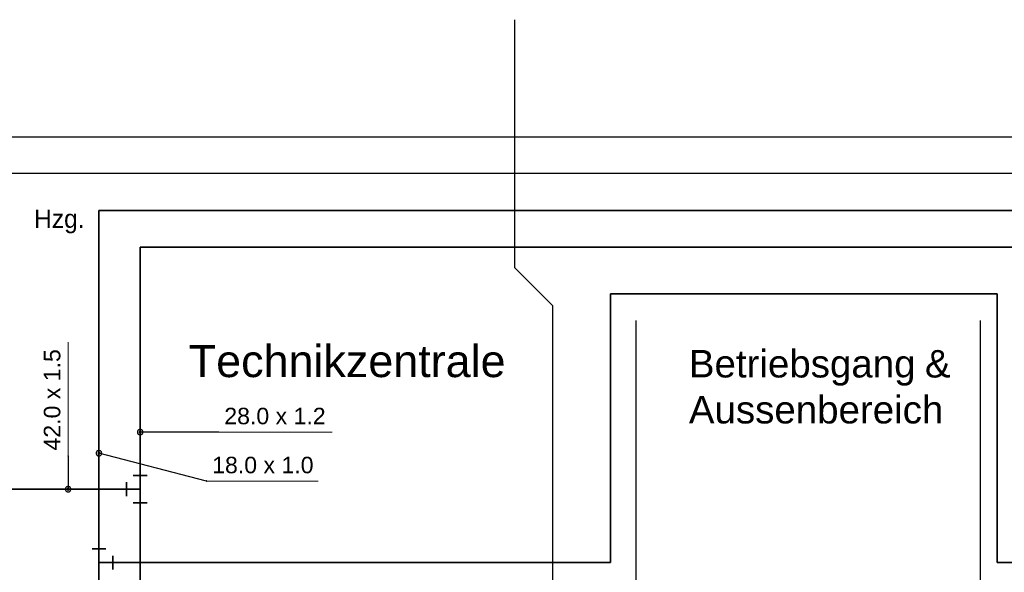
# Model space of a CAD drawing. Extents: x -94 to 1256, y 388 to 888.
# Tile 43 of 51: x 402 to 510, y 755 to 816. Entities that reach past the tile are written whole.
import ezdxf
from ezdxf.lldxf.tags import DXFTag

# ---------------------------------------------------------------- set-up
doc = ezdxf.new("R2010")
doc.units = 0
doc.layers.get('0').update_dxf_attribs({"lineweight": 25})
for name, color, linetype, lineweight in [('01AFU Allgemein Bemaßung', 7, 'Continuous', 25), ('A_Text', 7, 'Continuous', 25), ('X_Geometrie', 7, 'Continuous', 25)]:
    doc.layers.add(name, color=color, linetype=linetype, lineweight=lineweight)
for name, color, linetype, lineweight, true_color in [('S_Abwasser_Entlueftung', 5, 'Nova_70', 25, 0x0000ff), ('S_Betriebswasser', 3, 'Buchstabe-B', 35, 0x00ff00), ('S_Kaltwasser', 3, 'Continuous', 35, 0x00ff00), ('S_Mass', 150, 'Continuous', 25, 0x007fff)]:
    doc.layers.add(name, color=color, linetype=linetype, lineweight=lineweight, true_color=true_color)
doc.styles.get("Standard").update_dxf_attribs({"font": 'arial.ttf'})
tags = doc.linetypes.add('Buchstabe-B', pattern='A,82,-6,["B",Standard,S=3.6,R=0,X=-3.6,Y=-1.8],-2', length=90).pattern_tags.tags
tags[15:16] = [DXFTag(74, 4), DXFTag(75, 0), DXFTag(340, '0'), DXFTag(46, 0.0), DXFTag(50, 0.0), DXFTag(44, 0.0), DXFTag(45, 0.0)]
tags[4:5] = [DXFTag(74, 4), DXFTag(75, 0), DXFTag(340, '0'), DXFTag(46, 0.0), DXFTag(50, 0.0), DXFTag(44, 0.0), DXFTag(45, 0.0)]
tags = doc.linetypes.add('Nova_70', pattern='A,2,[130,ltypeshp.shx,S=1,R=-90,X=0,Y=1],2', length=4).pattern_tags.tags
tags[12:13] = [DXFTag(74, 4), DXFTag(75, 0), DXFTag(340, '0'), DXFTag(46, 0.0), DXFTag(50, 0.0), DXFTag(44, 0.0), DXFTag(45, 0.0)]

# ---------------------------------------------------------------- blocks, each defined once
blk = doc.blocks.new('MText-A07F5X2DWF', base_point=(420.67, 776.69))
at = {"color": 0, "linetype": 'ByBlock', "lineweight": -2, "ltscale": 0.25, "insert": (420.67, 780.19), "char_height": 3.5, "attachment_point": 1}
blk.add_mtext('{\\fArial;Technikzentrale}', dxfattribs=at)
blk = doc.blocks.new('Polygon-A07F5X2XWF', base_point=(113.26, 798.86))
at = {"color": 0, "linetype": 'ByBlock', "lineweight": -2, "ltscale": 0.25}
for p, q in [((113.26, 802.86), (809.85, 802.86)), ((809.85, 798.86), (113.26, 798.86))]:
    blk.add_line(p, q, dxfattribs=at)
blk = doc.blocks.new('MText-A07F5X3NWF', base_point=(475.15, 771.64))
at = {"color": 0, "linetype": 'ByBlock', "lineweight": -2, "ltscale": 0.25, "char_height": 3, "attachment_point": 1}
for s, insert in [('{\\fArial;Betriebsgang}', (475.15, 779.65)), ('{\\fArial;&}', (500.87, 779.65)), ('{\\fArial;Aussenbereich}', (475.15, 774.64))]:
    blk.add_mtext(s, dxfattribs=dict(at, insert=insert))
blk = doc.blocks.new('MText-A07F5X5JWF', base_point=(403.82, 792.95))
at = {"color": 0, "linetype": 'ByBlock', "lineweight": -2, "ltscale": 0.13, "insert": (403.82, 794.95), "char_height": 2, "attachment_point": 1}
blk.add_mtext('{\\fCentury Gothic;Hzg.}', dxfattribs=at)

msp = doc.modelspace()

# ---------------------------------------------------------------- linework, layer by layer
at = {"layer": 'S_Abwasser_Entlueftung', "ltscale": 0.25}
for p, q in [((456.2, 788.61), (456.2, 815.64)), ((460.34, 784.47), (456.2, 788.61)), ((460.34, 713.17), (460.34, 784.47))]:
    msp.add_line(p, q, dxfattribs=at)
at = {"layer": 'S_Betriebswasser', "ltscale": 0.35}
for p, q in [((415.38, 764.48), (415.38, 790.86)), ((415.38, 790.86), (654.26, 790.86)), ((415.38, 764.48), (384.59, 764.48)), ((415.38, 728.46), (415.38, 764.48))]:
    msp.add_line(p, q, dxfattribs=at)
at = {"layer": 'S_Betriebswasser', "linetype": 'Continuous'}
for p, q in [((416.13, 765.98), (414.63, 765.98)), ((413.88, 765.23), (413.88, 763.73)), ((414.63, 762.98), (416.13, 762.98))]:
    msp.add_line(p, q, dxfattribs=at)
at = {"layer": 'S_Kaltwasser'}
for p, q in [((809.85, 794.86), (410.89, 794.86)), ((410.89, 794.86), (410.89, 756.48)), ((508.73, 785.75), (466.6, 785.75)), ((466.6, 785.75), (466.6, 756.48)), ((508.73, 756.48), (508.73, 785.75)), ((411.64, 757.98), (410.14, 757.98)), ((410.89, 756.48), (410.89, 728.06)), ((466.6, 756.48), (410.89, 756.48)), ((412.39, 755.73), (412.39, 757.23)), ((592.74, 756.48), (508.73, 756.48))]:
    msp.add_line(p, q, dxfattribs=at)
at = {"layer": 'S_Mass', "lineweight": 18}
for p, q in [((407.53, 768.09), (407.53, 780.51)), ((423.94, 770.7), (436.28, 770.7)), ((422.62, 765.36), (434.78, 765.36))]:
    msp.add_line(p, q, dxfattribs=at)
at = {"layer": 'S_Mass'}
for p, q in [((415.09, 770.77), (415.08, 770.74)), ((415.08, 770.74), (415.08, 770.7)), ((415.08, 770.7), (415.08, 770.66)), ((415.08, 770.66), (415.09, 770.62)), ((415.1, 770.81), (415.09, 770.77)), ((415.09, 770.62), (415.1, 770.58)), ((415.12, 770.85), (415.1, 770.81)), ((415.1, 770.58), (415.12, 770.55)), ((415.14, 770.88), (415.12, 770.85)), ((415.12, 770.55), (415.14, 770.51)), ((415.17, 770.91), (415.14, 770.88)), ((415.14, 770.51), (415.17, 770.48)), ((415.2, 770.93), (415.17, 770.91)), ((415.17, 770.48), (415.2, 770.46)), ((415.23, 770.96), (415.2, 770.93)), ((415.2, 770.46), (415.23, 770.44)), ((415.26, 770.97), (415.23, 770.96)), ((415.23, 770.44), (415.26, 770.42)), ((415.3, 770.99), (415.26, 770.97)), ((415.26, 770.42), (415.3, 770.41)), ((415.29, 770.73), (415.28, 770.72)), ((415.28, 770.72), (415.28, 770.71)), ((415.28, 770.71), (415.28, 770.7)), ((415.28, 770.7), (415.28, 770.68)), ((415.28, 770.68), (415.28, 770.67)), ((415.28, 770.67), (415.29, 770.66)), ((415.3, 770.76), (415.29, 770.75)), ((415.29, 770.75), (415.29, 770.73)), ((415.29, 770.66), (415.29, 770.65)), ((415.29, 770.65), (415.3, 770.64)), ((415.34, 770.99), (415.3, 770.99)), ((415.31, 770.77), (415.3, 770.76)), ((415.3, 770.64), (415.31, 770.63)), ((415.3, 770.41), (415.34, 770.4)), ((415.32, 770.78), (415.31, 770.77)), ((415.31, 770.63), (415.32, 770.62)), ((415.33, 770.78), (415.32, 770.78)), ((415.32, 770.62), (415.33, 770.61)), ((415.34, 770.79), (415.33, 770.78)), ((415.33, 770.61), (415.34, 770.6)), ((415.38, 771), (415.34, 770.99)), ((415.35, 770.79), (415.34, 770.79)), ((415.34, 770.6), (415.35, 770.6)), ((415.34, 770.4), (415.38, 770.4)), ((415.37, 770.8), (415.35, 770.79)), ((415.35, 770.6), (415.37, 770.6)), ((415.38, 770.8), (415.37, 770.8)), ((415.37, 770.6), (415.38, 770.6)), ((415.42, 770.99), (415.38, 771)), ((415.39, 770.8), (415.38, 770.8)), ((423.94, 770.7), (415.38, 770.7)), ((415.38, 770.6), (415.39, 770.6)), ((415.38, 770.4), (415.42, 770.4)), ((415.4, 770.79), (415.39, 770.8)), ((415.39, 770.6), (415.4, 770.6)), ((415.42, 770.79), (415.4, 770.79)), ((415.4, 770.6), (415.42, 770.6)), ((415.46, 770.99), (415.42, 770.99)), ((415.43, 770.78), (415.42, 770.79)), ((415.42, 770.6), (415.43, 770.61)), ((415.42, 770.4), (415.46, 770.41)), ((415.44, 770.78), (415.43, 770.78)), ((415.43, 770.61), (415.44, 770.62)), ((415.45, 770.77), (415.44, 770.78)), ((415.44, 770.62), (415.45, 770.63)), ((415.46, 770.76), (415.45, 770.77)), ((415.45, 770.63), (415.46, 770.64)), ((415.49, 770.97), (415.46, 770.99)), ((415.46, 770.75), (415.46, 770.76)), ((415.47, 770.73), (415.46, 770.75)), ((415.46, 770.65), (415.47, 770.66)), ((415.46, 770.64), (415.46, 770.65)), ((415.46, 770.41), (415.49, 770.42)), ((415.47, 770.72), (415.47, 770.73)), ((415.48, 770.71), (415.47, 770.72)), ((415.47, 770.67), (415.48, 770.68)), ((415.47, 770.66), (415.47, 770.67)), ((415.48, 770.7), (415.48, 770.71)), ((415.48, 770.68), (415.48, 770.7)), ((415.53, 770.96), (415.49, 770.97)), ((415.49, 770.42), (415.53, 770.44)), ((415.56, 770.93), (415.53, 770.96)), ((415.53, 770.44), (415.56, 770.46)), ((415.59, 770.91), (415.56, 770.93)), ((415.56, 770.46), (415.59, 770.48)), ((415.62, 770.88), (415.59, 770.91)), ((415.59, 770.48), (415.62, 770.51)), ((415.64, 770.85), (415.62, 770.88)), ((415.62, 770.51), (415.64, 770.55)), ((415.66, 770.81), (415.64, 770.85)), ((415.64, 770.55), (415.66, 770.58)), ((415.67, 770.77), (415.66, 770.81)), ((415.66, 770.58), (415.67, 770.62)), ((415.68, 770.74), (415.67, 770.77)), ((415.67, 770.62), (415.68, 770.66)), ((415.68, 770.7), (415.68, 770.74)), ((415.68, 770.66), (415.68, 770.7)), ((423.94, 770.71), (423.93, 770.71)), ((423.93, 770.71), (423.93, 770.71)), ((423.93, 770.71), (423.93, 770.71)), ((423.93, 770.71), (423.93, 770.7)), ((423.93, 770.7), (423.93, 770.7)), ((423.93, 770.7), (423.93, 770.7)), ((423.93, 770.7), (423.93, 770.7)), ((423.93, 770.7), (423.93, 770.7)), ((423.93, 770.7), (423.93, 770.7)), ((423.93, 770.7), (423.93, 770.7)), ((423.93, 770.7), (423.93, 770.7)), ((423.93, 770.7), (423.93, 770.7)), ((423.93, 770.7), (423.93, 770.69)), ((423.93, 770.69), (423.93, 770.69)), ((423.93, 770.69), (423.93, 770.69)), ((423.93, 770.69), (423.93, 770.69)), ((423.93, 770.69), (423.93, 770.69)), ((423.93, 770.69), (423.93, 770.69)), ((423.93, 770.69), (423.93, 770.69)), ((423.93, 770.69), (423.93, 770.69)), ((423.93, 770.69), (423.93, 770.69)), ((423.93, 770.69), (423.93, 770.69)), ((423.93, 770.69), (423.93, 770.69)), ((423.93, 770.69), (423.94, 770.69)), ((423.94, 770.7), (423.94, 770.71)), ((423.94, 770.71), (423.94, 770.71)), ((423.94, 770.71), (423.94, 770.71)), ((423.94, 770.71), (423.94, 770.71)), ((423.95, 770.7), (423.94, 770.7)), ((423.94, 770.7), (423.94, 770.7)), ((423.94, 770.7), (423.94, 770.7)), ((423.94, 770.7), (423.94, 770.7)), ((423.94, 770.7), (423.94, 770.7)), ((423.94, 770.7), (423.94, 770.7)), ((423.94, 770.7), (423.94, 770.7)), ((423.94, 770.69), (423.94, 770.69)), ((423.94, 770.69), (423.94, 770.69)), ((423.94, 770.69), (423.94, 770.69)), ((423.94, 770.69), (423.94, 770.69)), ((423.94, 770.69), (423.94, 770.69)), ((423.94, 770.69), (423.94, 770.69)), ((423.94, 770.69), (423.94, 770.69)), ((423.94, 770.69), (423.94, 770.69)), ((423.94, 770.69), (423.94, 770.69)), ((423.94, 770.69), (423.94, 770.69)), ((423.94, 770.69), (423.95, 770.69)), ((423.95, 770.7), (423.95, 770.7)), ((423.95, 770.69), (423.95, 770.7)), ((407.53, 768.1), (407.52, 768.1)), ((407.52, 768.1), (407.52, 768.1)), ((407.52, 768.1), (407.52, 768.1)), ((407.52, 768.1), (407.52, 768.1)), ((407.52, 768.1), (407.52, 768.1)), ((407.52, 768.1), (407.52, 768.1)), ((407.52, 768.1), (407.52, 768.1)), ((407.52, 768.1), (407.52, 768.1)), ((407.52, 768.1), (407.52, 768.1)), ((407.52, 768.1), (407.52, 768.1)), ((407.52, 768.1), (407.52, 768.09)), ((407.52, 768.09), (407.52, 768.09)), ((407.52, 768.09), (407.52, 768.09)), ((407.52, 768.09), (407.52, 768.09)), ((407.52, 768.09), (407.52, 768.09)), ((407.52, 768.09), (407.52, 768.09)), ((407.52, 768.09), (407.52, 768.09)), ((407.52, 768.09), (407.52, 768.09)), ((407.52, 768.09), (407.52, 768.09)), ((407.52, 768.09), (407.52, 768.08)), ((407.52, 768.08), (407.52, 768.08)), ((407.52, 768.08), (407.53, 768.08)), ((407.53, 768.1), (407.53, 768.1)), ((407.54, 768.1), (407.53, 768.1)), ((407.53, 768.1), (407.53, 768.1)), ((407.53, 768.1), (407.53, 768.1)), ((407.53, 768.1), (407.53, 768.1)), ((407.53, 768.1), (407.53, 768.1)), ((407.53, 768.1), (407.53, 768.1)), ((407.53, 768.1), (407.53, 768.1)), ((407.53, 768.1), (407.53, 768.1)), ((407.53, 768.09), (407.53, 764.48)), ((407.53, 768.08), (407.53, 768.09)), ((407.53, 768.09), (407.53, 768.09)), ((407.53, 768.09), (407.53, 768.09)), ((407.53, 768.09), (407.53, 768.09)), ((407.53, 768.09), (407.54, 768.09)), ((407.53, 768.08), (407.53, 768.08)), ((407.53, 768.08), (407.53, 768.08)), ((407.53, 768.08), (407.53, 768.08)), ((407.53, 768.08), (407.53, 768.08)), ((407.54, 768.09), (407.54, 768.1)), ((407.54, 768.1), (407.54, 768.1)), ((407.54, 768.1), (407.54, 768.1)), ((407.54, 768.1), (407.54, 768.1)), ((407.54, 768.09), (407.54, 768.09)), ((407.54, 768.09), (407.54, 768.09)), ((407.54, 768.09), (407.54, 768.09)), ((407.54, 768.09), (407.54, 768.09)), ((410.6, 768.47), (410.59, 768.44)), ((410.59, 768.44), (410.59, 768.4)), ((410.59, 768.4), (410.59, 768.36)), ((410.59, 768.36), (410.6, 768.32)), ((410.61, 768.51), (410.6, 768.47)), ((410.6, 768.32), (410.61, 768.28)), ((410.63, 768.55), (410.61, 768.51)), ((410.61, 768.28), (410.63, 768.25)), ((410.65, 768.58), (410.63, 768.55)), ((410.63, 768.25), (410.65, 768.21)), ((410.67, 768.61), (410.65, 768.58)), ((410.65, 768.21), (410.67, 768.18)), ((410.7, 768.64), (410.67, 768.61)), ((410.67, 768.18), (410.7, 768.16)), ((410.74, 768.66), (410.7, 768.64)), ((410.7, 768.16), (410.74, 768.14)), ((410.77, 768.67), (410.74, 768.66)), ((410.74, 768.14), (410.77, 768.12)), ((410.81, 768.69), (410.77, 768.67)), ((410.77, 768.12), (410.81, 768.11)), ((410.8, 768.45), (410.79, 768.44)), ((410.79, 768.44), (410.79, 768.42)), ((410.79, 768.42), (410.79, 768.41)), ((410.79, 768.41), (410.79, 768.4)), ((410.79, 768.4), (410.79, 768.38)), ((410.79, 768.38), (410.79, 768.37)), ((410.79, 768.37), (410.79, 768.36)), ((410.79, 768.36), (410.8, 768.35)), ((410.81, 768.46), (410.8, 768.45)), ((410.8, 768.35), (410.81, 768.34)), ((410.85, 768.69), (410.81, 768.69)), ((410.82, 768.48), (410.81, 768.47)), ((410.81, 768.47), (410.81, 768.46)), ((410.81, 768.34), (410.81, 768.33)), ((410.81, 768.33), (410.82, 768.32)), ((410.81, 768.11), (410.85, 768.1)), ((410.84, 768.48), (410.82, 768.48)), ((410.82, 768.32), (410.84, 768.31)), ((410.85, 768.49), (410.84, 768.48)), ((410.84, 768.31), (410.85, 768.3)), ((410.89, 768.7), (410.85, 768.69)), ((410.86, 768.49), (410.85, 768.49)), ((410.85, 768.3), (410.86, 768.3)), ((410.85, 768.1), (410.89, 768.1)), ((410.87, 768.5), (410.86, 768.49)), ((410.86, 768.3), (410.87, 768.3)), ((410.89, 768.5), (410.87, 768.5)), ((410.87, 768.3), (410.89, 768.3)), ((410.92, 768.69), (410.89, 768.7)), ((410.9, 768.5), (410.89, 768.5)), ((422.62, 765.36), (410.89, 768.4)), ((410.89, 768.3), (410.9, 768.3)), ((410.89, 768.1), (410.92, 768.1)), ((410.91, 768.49), (410.9, 768.5)), ((410.9, 768.3), (410.91, 768.3)), ((410.92, 768.49), (410.91, 768.49)), ((410.91, 768.3), (410.92, 768.3)), ((410.96, 768.69), (410.92, 768.69)), ((410.94, 768.48), (410.92, 768.49)), ((410.92, 768.3), (410.94, 768.31)), ((410.92, 768.1), (410.96, 768.11)), ((410.95, 768.48), (410.94, 768.48)), ((410.94, 768.31), (410.95, 768.32)), ((410.96, 768.47), (410.95, 768.48)), ((410.95, 768.32), (410.96, 768.33)), ((411, 768.67), (410.96, 768.69)), ((410.96, 768.46), (410.96, 768.47)), ((410.97, 768.45), (410.96, 768.46)), ((410.96, 768.34), (410.97, 768.35)), ((410.96, 768.33), (410.96, 768.34)), ((410.96, 768.11), (411, 768.12)), ((410.98, 768.44), (410.97, 768.45)), ((410.97, 768.35), (410.98, 768.36)), ((410.98, 768.42), (410.98, 768.44)), ((410.98, 768.41), (410.98, 768.42)), ((410.99, 768.4), (410.98, 768.41)), ((410.98, 768.38), (410.99, 768.4)), ((410.98, 768.37), (410.98, 768.38)), ((410.98, 768.36), (410.98, 768.37)), ((411.04, 768.66), (411, 768.67)), ((411, 768.12), (411.04, 768.14)), ((411.07, 768.64), (411.04, 768.66)), ((411.04, 768.14), (411.07, 768.16)), ((411.1, 768.61), (411.07, 768.64)), ((411.07, 768.16), (411.1, 768.18)), ((411.12, 768.58), (411.1, 768.61)), ((411.1, 768.18), (411.12, 768.21)), ((411.15, 768.55), (411.12, 768.58)), ((411.12, 768.21), (411.15, 768.25)), ((411.16, 768.51), (411.15, 768.55)), ((411.15, 768.25), (411.16, 768.28)), ((411.18, 768.47), (411.16, 768.51)), ((411.16, 768.28), (411.18, 768.32)), ((411.18, 768.44), (411.18, 768.47)), ((411.19, 768.4), (411.18, 768.44)), ((411.18, 768.36), (411.19, 768.4)), ((411.18, 768.32), (411.18, 768.36)), ((422.62, 765.37), (422.61, 765.37)), ((422.61, 765.37), (422.61, 765.37)), ((422.61, 765.37), (422.61, 765.36)), ((422.61, 765.36), (422.61, 765.36)), ((422.61, 765.36), (422.61, 765.36)), ((422.61, 765.36), (422.61, 765.36)), ((422.61, 765.36), (422.61, 765.36)), ((422.61, 765.36), (422.61, 765.36)), ((422.61, 765.36), (422.61, 765.36)), ((422.61, 765.36), (422.62, 765.36)), ((422.63, 765.37), (422.62, 765.37)), ((422.62, 765.37), (422.62, 765.37)), ((422.62, 765.37), (422.62, 765.37)), ((422.62, 765.37), (422.62, 765.37)), ((422.62, 765.37), (422.62, 765.37)), ((422.62, 765.37), (422.62, 765.37)), ((422.62, 765.37), (422.62, 765.37)), ((422.62, 765.37), (422.62, 765.37)), ((422.62, 765.37), (422.62, 765.37)), ((422.62, 765.36), (422.62, 765.35)), ((422.62, 765.35), (422.62, 765.35)), ((422.62, 765.35), (422.62, 765.35)), ((422.62, 765.35), (422.62, 765.35)), ((422.62, 765.35), (422.62, 765.35)), ((422.62, 765.35), (422.62, 765.35)), ((422.62, 765.35), (422.62, 765.35)), ((422.62, 765.35), (422.62, 765.35)), ((422.62, 765.35), (422.63, 765.35)), ((422.63, 765.36), (422.63, 765.37)), ((422.63, 765.37), (422.63, 765.37)), ((422.63, 765.37), (422.63, 765.37)), ((422.63, 765.37), (422.63, 765.37)), ((422.63, 765.37), (422.63, 765.37)), ((422.63, 765.37), (422.63, 765.37)), ((422.63, 765.37), (422.63, 765.37)), ((422.63, 765.37), (422.63, 765.37)), ((422.63, 765.36), (422.63, 765.36)), ((422.63, 765.36), (422.63, 765.36)), ((422.63, 765.35), (422.63, 765.36)), ((422.63, 765.36), (422.63, 765.36)), ((422.63, 765.36), (422.63, 765.36)), ((422.63, 765.36), (422.63, 765.36)), ((422.63, 765.36), (422.63, 765.36)), ((422.63, 765.36), (422.63, 765.36)), ((422.63, 765.35), (422.63, 765.35)), ((422.63, 765.35), (422.63, 765.35)), ((422.63, 765.35), (422.63, 765.35)), ((422.63, 765.35), (422.63, 765.35)), ((407.24, 764.56), (407.23, 764.52)), ((407.23, 764.52), (407.23, 764.48)), ((407.23, 764.48), (407.23, 764.44)), ((407.23, 764.44), (407.24, 764.4)), ((407.25, 764.59), (407.24, 764.56)), ((407.24, 764.4), (407.25, 764.36)), ((407.27, 764.63), (407.25, 764.59)), ((407.25, 764.36), (407.27, 764.33)), ((407.29, 764.66), (407.27, 764.63)), ((407.27, 764.33), (407.29, 764.29)), ((407.31, 764.69), (407.29, 764.66)), ((407.29, 764.29), (407.31, 764.27)), ((407.34, 764.72), (407.31, 764.69)), ((407.31, 764.27), (407.34, 764.24)), ((407.38, 764.74), (407.34, 764.72)), ((407.34, 764.24), (407.38, 764.22)), ((407.41, 764.75), (407.38, 764.74)), ((407.38, 764.22), (407.41, 764.2)), ((407.45, 764.77), (407.41, 764.75)), ((407.41, 764.2), (407.45, 764.19)), ((407.44, 764.53), (407.43, 764.52)), ((407.43, 764.52), (407.43, 764.5)), ((407.43, 764.5), (407.43, 764.49)), ((407.43, 764.49), (407.43, 764.48)), ((407.43, 764.48), (407.43, 764.46)), ((407.43, 764.46), (407.43, 764.45)), ((407.43, 764.45), (407.43, 764.44)), ((407.43, 764.44), (407.44, 764.43)), ((407.45, 764.54), (407.44, 764.53)), ((407.44, 764.43), (407.45, 764.42)), ((407.49, 764.77), (407.45, 764.77)), ((407.46, 764.55), (407.45, 764.54)), ((407.45, 764.42), (407.46, 764.41)), ((407.45, 764.19), (407.49, 764.18)), ((407.47, 764.56), (407.46, 764.55)), ((407.46, 764.41), (407.47, 764.4)), ((407.48, 764.56), (407.47, 764.56)), ((407.47, 764.4), (407.48, 764.39)), ((407.49, 764.57), (407.48, 764.56)), ((407.48, 764.39), (407.49, 764.39)), ((407.53, 764.78), (407.49, 764.77)), ((407.5, 764.57), (407.49, 764.57)), ((407.49, 764.39), (407.5, 764.38)), ((407.49, 764.18), (407.53, 764.18)), ((407.51, 764.58), (407.5, 764.57)), ((407.5, 764.38), (407.51, 764.38)), ((407.53, 764.58), (407.51, 764.58)), ((407.51, 764.38), (407.53, 764.38)), ((407.57, 764.77), (407.53, 764.78)), ((407.54, 764.58), (407.53, 764.58)), ((407.53, 764.38), (407.54, 764.38)), ((407.53, 764.18), (407.57, 764.18)), ((407.55, 764.57), (407.54, 764.58)), ((407.54, 764.38), (407.55, 764.38)), ((407.57, 764.57), (407.55, 764.57)), ((407.55, 764.38), (407.57, 764.39)), ((407.6, 764.77), (407.57, 764.77)), ((407.58, 764.56), (407.57, 764.57)), ((407.57, 764.39), (407.58, 764.39)), ((407.57, 764.18), (407.6, 764.19)), ((407.59, 764.56), (407.58, 764.56)), ((407.58, 764.39), (407.59, 764.4)), ((407.6, 764.55), (407.59, 764.56)), ((407.59, 764.4), (407.6, 764.41)), ((407.64, 764.75), (407.6, 764.77)), ((407.61, 764.54), (407.6, 764.55)), ((407.6, 764.41), (407.61, 764.42)), ((407.6, 764.19), (407.64, 764.2)), ((407.61, 764.53), (407.61, 764.54)), ((407.62, 764.52), (407.61, 764.53)), ((407.61, 764.43), (407.62, 764.44)), ((407.61, 764.42), (407.61, 764.43)), ((407.62, 764.5), (407.62, 764.52)), ((407.63, 764.49), (407.62, 764.5)), ((407.62, 764.45), (407.63, 764.46)), ((407.62, 764.44), (407.62, 764.45)), ((407.63, 764.48), (407.63, 764.49)), ((407.63, 764.46), (407.63, 764.48)), ((407.68, 764.74), (407.64, 764.75)), ((407.64, 764.2), (407.68, 764.22)), ((407.71, 764.72), (407.68, 764.74)), ((407.68, 764.22), (407.71, 764.24)), ((407.74, 764.69), (407.71, 764.72)), ((407.71, 764.24), (407.74, 764.27)), ((407.76, 764.66), (407.74, 764.69)), ((407.74, 764.27), (407.76, 764.29)), ((407.79, 764.63), (407.76, 764.66)), ((407.76, 764.29), (407.79, 764.33)), ((407.8, 764.59), (407.79, 764.63)), ((407.79, 764.33), (407.8, 764.36)), ((407.82, 764.56), (407.8, 764.59)), ((407.8, 764.36), (407.82, 764.4)), ((407.82, 764.52), (407.82, 764.56)), ((407.83, 764.48), (407.82, 764.52)), ((407.82, 764.44), (407.83, 764.48)), ((407.82, 764.4), (407.82, 764.44))]:
    msp.add_line(p, q, dxfattribs=at)
at = {"layer": 'X_Geometrie', "ltscale": 0.25}
for p, q in [((469.39, 782.86), (469.39, 715.46)), ((506.89, 782.86), (506.89, 715.46))]:
    msp.add_line(p, q, dxfattribs=at)

# ---------------------------------------------------------------- block references
at = {"layer": '01AFU Allgemein Bemaßung', "color": 7, "lineweight": 13, "ltscale": 0.13}
msp.add_blockref('MText-A07F5X5JWF', (403.82, 792.95), dxfattribs=at)
at = {"layer": 'A_Text', "ltscale": 0.25}
for name, p in [('MText-A07F5X2DWF', (420.67, 776.69)), ('MText-A07F5X3NWF', (475.15, 771.64))]:
    msp.add_blockref(name, p, dxfattribs=at)
at = {"layer": 'X_Geometrie', "ltscale": 0.25}
msp.add_blockref('Polygon-A07F5X2XWF', (113.26, 798.86), dxfattribs=at)

# ---------------------------------------------------------------- texts
at = {"layer": 'S_Mass', "insert": (404.88, 768.69), "char_height": 1.8, "attachment_point": 1, "rotation": 90}
msp.add_mtext('{\\fArial;42.0 x 1.5}', dxfattribs=at)
at = {"layer": 'S_Mass', "char_height": 1.8, "attachment_point": 1}
for s, insert in [('{\\fArial;28.0 x 1.2}', (424.54, 773.35)), ('{\\fArial;18.0 x 1.0}', (423.22, 768.01))]:
    msp.add_mtext(s, dxfattribs=dict(at, insert=insert))

doc.saveas('drawing.dxf')
